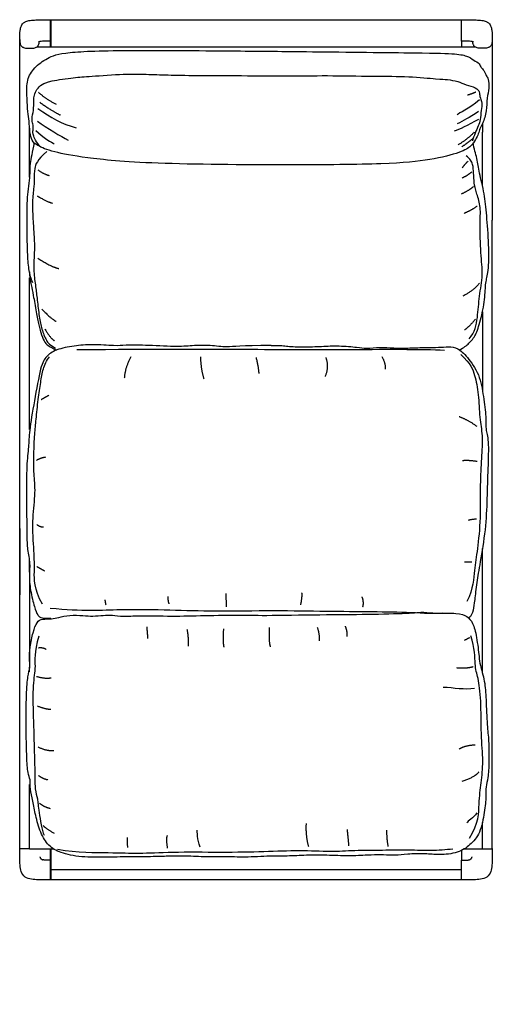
# Model space of a CAD drawing. Header units: millimetres. Extents: x -42 to 42, y -101 to 74.
import ezdxf

# ---------------------------------------------------------------- set-up
doc = ezdxf.new("R2010")
doc.units = ezdxf.units.MM
doc.header["$MEASUREMENT"] = 0
doc.layers.add('Make2D', color=7, linetype='Continuous', true_color=0x000000)

msp = doc.modelspace()

# ---------------------------------------------------------------- linework, layer by layer
at = {"layer": 'Make2D'}
msp.add_lwpolyline([(42, -72.97), (42, 38.78)], dxfattribs=at)
at = {"layer": 'Make2D', "lineweight": -3}
for points, degree, knots in [([(-42, 70.96), (-42, 71.17), (-42, 71.43), (-41.99, 71.76), (-41.99, 71.88), (-41.98, 72.02), (-41.97, 72.16), (-41.95, 72.36), (-41.93, 72.54), (-41.88, 72.76), (-41.85, 72.88), (-41.82, 73), (-41.76, 73.2), (-41.73, 73.29), (-41.69, 73.37), (-41.64, 73.48), (-41.58, 73.6), (-41.5, 73.7), (-41.4, 73.83), (-41.28, 73.95), (-41.12, 74.04), (-41.06, 74.07), (-40.99, 74.11), (-40.92, 74.14), (-40.69, 74.23), (-40.43, 74.29), (-40.16, 74.33), (-39.84, 74.38), (-39.47, 74.4), (-38.87, 74.43), (-38.58, 74.44), (-37.69, 74.45), (-37.09, 74.45), (-36.5, 74.45)], 3, [0, 0, 0, 0, 15.043945, 15.043945, 15.043945, 20.956964, 20.956964, 20.956964, 28.42358, 28.42358, 28.42358, 32.676346, 32.676346, 36.341622, 36.341622, 36.341622, 41.374896, 41.374896, 41.374896, 47.784529, 47.784529, 47.784529, 50.320972, 50.320972, 50.320972, 58.613319, 58.613319, 58.613319, 68.461958, 68.461958, 76.918016, 76.918016, 95.318987, 95.318987, 95.318987, 95.318987]), ([(-36.5, 74.31), (-36.5, 74.32), (-36.5, 74.33), (-36.5, 74.34), (-36.5, 74.34), (-36.5, 74.36), (-36.5, 74.36), (-36.49, 74.37), (-36.49, 74.39), (-36.48, 74.41), (-36.47, 74.42), (-36.46, 74.44), (-36.45, 74.45), (-36.44, 74.46), (-36.43, 74.46), (-36.41, 74.47), (-36.4, 74.47)], 3, [0, 0, 0, 0, 0.139739, 0.139739, 0.2997, 0.2997, 0.609336, 0.609336, 0.609336, 1.149892, 1.149892, 1.149892, 1.611072, 1.611072, 1.611072, 2.032379, 2.032379, 2.032379, 2.032379]), ([(-36.5, 70.65), (-36.5, 70.65), (-36.5, 70.67), (-36.5, 70.73), (-36.5, 70.77), (-36.5, 70.84), (-36.5, 70.89), (-36.5, 70.96), (-36.5, 71.04), (-36.5, 71.1), (-36.5, 71.19), (-36.5, 71.25), (-36.5, 71.39), (-36.5, 71.47), (-36.5, 71.61), (-36.5, 71.71), (-36.5, 71.87), (-36.5, 72.05), (-36.5, 72.18), (-36.5, 72.36), (-36.5, 72.48), (-36.5, 72.72), (-36.5, 72.84), (-36.5, 73.01), (-36.5, 73.12), (-36.5, 73.29), (-36.5, 73.45), (-36.5, 73.56), (-36.5, 73.72), (-36.5, 73.83), (-36.5, 74.03), (-36.5, 74.12), (-36.5, 74.25), (-36.5, 74.32), (-36.5, 74.4), (-36.5, 74.44), (-36.5, 74.45), (-36.5, 74.45)], 3, [18.402983, 18.402983, 18.402983, 18.402983, 22.08358, 22.08358, 25.764176, 25.764176, 27.604475, 29.444773, 31.285071, 33.12537, 33.12537, 36.805966, 36.805966, 40.486563, 40.486563, 42.326861, 44.167159, 46.007458, 47.847756, 47.847756, 51.528353, 51.528353, 55.208949, 55.208949, 57.049248, 58.889546, 60.729844, 62.570142, 62.570142, 66.250739, 66.250739, 69.931336, 69.931336, 71.771634, 73.611932, 75.452231, 76.918153, 76.918153, 76.918153, 76.918153]), ([(-36.4, 70.92), (-36.4, 70.96), (-36.4, 71.04), (-36.4, 71.16), (-36.4, 71.27), (-36.4, 71.39), (-36.4, 71.5), (-36.4, 71.62), (-36.4, 71.74), (-36.4, 71.86), (-36.4, 71.99), (-36.4, 72.12), (-36.4, 72.27), (-36.4, 72.4), (-36.4, 72.51), (-36.4, 72.6), (-36.4, 72.7), (-36.4, 72.8), (-36.4, 72.91), (-36.4, 73.02), (-36.4, 73.13), (-36.4, 73.22), (-36.4, 73.29), (-36.4, 73.36), (-36.4, 73.45), (-36.4, 73.55), (-36.4, 73.66), (-36.4, 73.76), (-36.4, 73.85), (-36.4, 73.93), (-36.4, 74), (-36.4, 74.09), (-36.4, 74.19), (-36.4, 74.28), (-36.4, 74.35), (-36.4, 74.41), (-36.4, 74.44), (-36.4, 74.46), (-36.4, 74.47)], 3, [-826.672529, -826.672529, -826.672529, -826.672529, -826.608654, -826.544583, -826.480513, -826.416443, -826.352372, -826.288302, -826.224232, -826.160161, -826.096091, -826.032021, -825.96795, -825.90388, -825.871845, -825.83981, -825.807775, -825.775739, -825.743704, -825.711669, -825.679634, -825.663616, -825.647599, -825.631581, -825.615563, -825.583528, -825.551493, -825.519458, -825.487423, -825.455388, -825.423352, -825.391317, -825.327247, -825.263177, -825.199106, -825.135036, -825.070965, -825.006895, -825.006895, -825.006895, -825.006895]), ([(36.4, 74.47), (36.41, 74.47), (36.43, 74.46), (36.44, 74.46), (36.45, 74.45), (36.46, 74.44), (36.47, 74.42), (36.48, 74.41), (36.49, 74.39), (36.49, 74.37), (36.5, 74.36), (36.5, 74.36), (36.5, 74.34), (36.5, 74.34), (36.5, 74.33), (36.5, 74.32), (36.5, 74.31)], 3, [0, 0, 0, 0, 0.421307, 0.421307, 0.421307, 0.882487, 0.882487, 0.882487, 1.423044, 1.423044, 1.423044, 1.731409, 1.731409, 1.890713, 1.890713, 2.030463, 2.030463, 2.030463, 2.030463]), ([(36.5, 74.45), (37.09, 74.45), (37.69, 74.45), (38.58, 74.44), (38.87, 74.43), (39.47, 74.4), (39.84, 74.38), (40.16, 74.33), (40.43, 74.29), (40.69, 74.23), (40.92, 74.14), (40.99, 74.11), (41.06, 74.07), (41.12, 74.04), (41.28, 73.95), (41.4, 73.83), (41.5, 73.7), (41.58, 73.6), (41.64, 73.48), (41.69, 73.37), (41.73, 73.29), (41.76, 73.2), (41.82, 73), (41.85, 72.88), (41.88, 72.76), (41.93, 72.54), (41.95, 72.36), (41.97, 72.16), (41.98, 72.02), (41.99, 71.88), (41.99, 71.76), (42, 71.43), (42, 71.17), (42, 70.96)], 3, [0, 0, 0, 0, 18.401098, 18.401098, 26.857097, 26.857097, 36.705668, 36.705668, 36.705668, 44.998014, 44.998014, 44.998014, 47.534458, 47.534458, 47.534458, 53.944091, 53.944091, 53.944091, 58.977364, 58.977364, 58.977364, 62.64264, 62.64264, 66.895406, 66.895406, 66.895406, 74.362023, 74.362023, 74.362023, 80.275041, 80.275041, 80.275041, 95.318987, 95.318987, 95.318987, 95.318987]), ([(36.5, 70.65), (36.5, 70.65), (36.5, 70.67), (36.5, 70.73), (36.5, 70.77), (36.5, 70.84), (36.5, 70.89), (36.5, 70.96), (36.5, 71.04), (36.5, 71.1), (36.5, 71.19), (36.5, 71.25), (36.5, 71.39), (36.5, 71.47), (36.5, 71.61), (36.5, 71.71), (36.5, 71.87), (36.5, 72.05), (36.5, 72.18), (36.5, 72.36), (36.5, 72.48), (36.5, 72.72), (36.5, 72.84), (36.5, 73.01), (36.5, 73.12), (36.5, 73.29), (36.5, 73.45), (36.5, 73.56), (36.5, 73.72), (36.5, 73.83), (36.5, 74.03), (36.5, 74.12), (36.5, 74.25), (36.5, 74.32), (36.5, 74.4), (36.5, 74.44), (36.5, 74.45), (36.5, 74.45)], 3, [18.402983, 18.402983, 18.402983, 18.402983, 22.08358, 22.08358, 25.764176, 25.764176, 27.604475, 29.444773, 31.285071, 33.12537, 33.12537, 36.805966, 36.805966, 40.486563, 40.486563, 42.326861, 44.167159, 46.007458, 47.847756, 47.847756, 51.528353, 51.528353, 55.208949, 55.208949, 57.049248, 58.889546, 60.729844, 62.570142, 62.570142, 66.250739, 66.250739, 69.931336, 69.931336, 71.771634, 73.611932, 75.452231, 76.918153, 76.918153, 76.918153, 76.918153]), ([(-42, -72.97), (-42, -64.98), (-42, -58.52), (-42, -51.84), (-42, -50.07), (-42, -48.3), (-42, -46.53), (-42, -45.65), (-42, -44.77), (-42, -43.88), (-42, -43.44), (-42, -43), (-42, -42.55), (-42, -42.11), (-42, -41.67), (-42, -41.23), (-42, -40.78), (-42, -40.34), (-42, -39.9), (-42, -39.46), (-42, -39.02), (-42, -38.57), (-42, -37.69), (-42, -36.81), (-42, -35.92), (-42, -34.16), (-42, -32.39), (-42, -30.64), (-42, -28.88), (-42, -27.13), (-42, -25.4), (-42, -24.96), (-42, -24.53), (-42, -24.1), (-42, -23.66), (-42, -23.23), (-42, -22.8), (-42, 10.81), (-42, -100.7), (-42, 71.25)], 3, [0.807867, 0.807867, 0.807867, 0.807867, 194.600213, 194.600213, 194.600213, 247.67344, 247.67344, 247.67344, 274.209535, 274.209535, 274.209535, 287.478894, 287.478894, 287.478894, 300.747167, 300.747167, 300.747167, 314.016084, 314.016084, 314.016084, 327.283332, 327.283332, 327.283332, 353.819728, 353.819728, 353.819728, 406.901003, 406.901003, 406.901003, 459.980554, 459.980554, 459.980554, 473.249253, 473.249253, 473.249253, 486.518231, 486.518231, 486.518231, 512.639898, 512.639898, 512.639898, 512.639898]), ([(-42, 70.96), (-42, 70.9), (-42, 70.79), (-41.99, 70.68), (-41.98, 70.52), (-41.97, 70.4), (-41.92, 70.19), (-41.89, 70.08), (-41.82, 69.93), (-41.76, 69.83), (-41.65, 69.7), (-41.5, 69.59), (-41.39, 69.54), (-41.22, 69.47), (-41.1, 69.44), (-40.86, 69.4), (-40.74, 69.39), (-40.56, 69.38), (-40.43, 69.38), (-40.25, 69.37), (-40.07, 69.38), (-39.94, 69.38), (-39.76, 69.39), (-39.64, 69.4), (-39.4, 69.44), (-39.28, 69.47), (-39.11, 69.54), (-39, 69.59), (-38.85, 69.7), (-38.74, 69.83), (-38.68, 69.93), (-38.61, 70.08), (-38.58, 70.19), (-38.54, 70.38), (-38.52, 70.47), (-38.52, 70.56)], 3, [-58.889546, -58.889546, -58.889546, -58.889546, -57.049248, -55.208949, -55.208949, -51.528353, -51.528353, -47.847756, -47.847756, -46.007458, -44.167159, -42.326861, -40.486563, -40.486563, -36.805966, -36.805966, -33.12537, -33.12537, -31.285071, -29.444773, -27.604475, -25.764176, -25.764176, -22.08358, -22.08358, -18.402983, -18.402983, -16.562685, -14.722386, -12.882088, -11.04179, -11.04179, -7.361193, -7.361193, -4.410567, -4.410567, -4.410567, -4.410567]), ([(-36.5, 70.64), (-36.84, 70.64), (-37.36, 70.64), (-37.85, 70.63), (-38.04, 70.62), (-38.27, 70.6), (-38.35, 70.59), (-38.51, 70.56), (-38.57, 70.55), (-38.61, 70.54), (-38.62, 70.53), (-38.62, 70.53), (-38.64, 70.52)], 3, [0, 0, 0, 0, 11.378399, 11.378399, 17.188624, 17.188624, 20.108456, 20.108456, 23.66737, 23.66737, 23.66737, 24.626959, 24.626959, 24.626959, 24.626959]), ([(-36.5, 69.61), (-36.5, 69.64), (-36.5, 69.67), (-36.5, 69.7), (-36.5, 69.76), (-36.5, 69.81), (-36.5, 69.86), (-36.5, 69.9), (-36.5, 69.95), (-36.5, 70), (-36.5, 70.05), (-36.5, 70.1), (-36.5, 70.15), (-36.5, 70.17), (-36.5, 70.2), (-36.5, 70.22), (-36.5, 70.25), (-36.5, 70.27), (-36.5, 70.3), (-36.5, 70.34), (-36.5, 70.39), (-36.5, 70.45), (-36.5, 70.5), (-36.5, 70.55), (-36.5, 70.61), (-36.5, 70.62), (-36.5, 70.63), (-36.5, 70.64)], 3, [242.620031, 242.620031, 242.620031, 242.620031, 246.078755, 246.078755, 246.078755, 251.93878, 251.93878, 251.93878, 257.777348, 257.777348, 257.777348, 263.610463, 263.610463, 263.610463, 266.526702, 266.526702, 266.526702, 269.441952, 269.441952, 269.441952, 275.273499, 275.273499, 275.273499, 281.131539, 281.131539, 281.131539, 282.407187, 282.407187, 282.407187, 282.407187]), ([(-36.4, 69.61), (-36.4, 69.62), (-36.4, 69.69), (-36.4, 69.8), (-36.4, 69.93), (-36.4, 70.04), (-36.4, 70.13), (-36.4, 70.22), (-36.4, 70.33), (-36.4, 70.52), (-36.4, 70.71), (-36.4, 70.87), (-36.4, 70.89), (-36.4, 70.91), (-36.4, 70.92)], 3, [-3.114793, -3.114793, -3.114793, -3.114793, -1.447339, 4.919135, 11.285608, 17.652082, 20.835319, 24.018556, 30.38503, 36.751504, 49.484451, 49.90769, 50.330928, 51.177405, 51.177405, 51.177405, 51.177405]), ([(36.5, 70.65), (36.5, 70.63), (36.5, 70.62), (36.5, 70.61), (36.5, 70.55), (36.5, 70.5), (36.5, 70.45), (36.5, 70.39), (36.5, 70.34), (36.5, 70.3), (36.5, 70.27), (36.5, 70.25), (36.5, 70.22), (36.5, 70.2), (36.5, 70.17), (36.5, 70.15), (36.5, 70.1), (36.5, 70.05), (36.5, 70), (36.5, 69.95), (36.5, 69.9), (36.5, 69.86), (36.5, 69.81), (36.5, 69.76), (36.5, 69.7), (36.5, 69.67), (36.5, 69.64), (36.5, 69.61)], 3, [12.252966, 12.252966, 12.252966, 12.252966, 13.550383, 13.550383, 13.550383, 19.408423, 19.408423, 19.408423, 25.23997, 25.23997, 25.23997, 28.15522, 28.15522, 28.15522, 31.071459, 31.071459, 31.071459, 36.904574, 36.904574, 36.904574, 42.743142, 42.743142, 42.743142, 48.603168, 48.603168, 48.603168, 52.061891, 52.061891, 52.061891, 52.061891]), ([(38.64, 70.52), (38.62, 70.53), (38.62, 70.53), (38.61, 70.54), (38.57, 70.55), (38.51, 70.56), (38.35, 70.59), (38.27, 70.6), (38.04, 70.62), (37.85, 70.63), (37.36, 70.64), (36.84, 70.64), (36.5, 70.64)], 3, [25.572115, 25.572115, 25.572115, 25.572115, 26.531704, 26.531704, 26.531704, 30.090618, 30.090618, 33.01045, 33.01045, 38.820675, 38.820675, 50.199074, 50.199074, 50.199074, 50.199074]), ([(42, 70.96), (42, 70.9), (42, 70.79), (41.99, 70.68), (41.98, 70.52), (41.97, 70.4), (41.92, 70.19), (41.89, 70.08), (41.82, 69.93), (41.76, 69.83), (41.65, 69.7), (41.5, 69.59), (41.39, 69.54), (41.22, 69.47), (41.1, 69.44), (40.86, 69.4), (40.74, 69.39), (40.56, 69.38), (40.43, 69.38), (40.25, 69.37), (40.07, 69.38), (39.94, 69.38), (39.76, 69.39), (39.64, 69.4), (39.4, 69.44), (39.28, 69.47), (39.11, 69.54), (39, 69.59), (38.85, 69.7), (38.74, 69.83), (38.68, 69.93), (38.61, 70.08), (38.58, 70.19), (38.54, 70.38), (38.52, 70.47), (38.52, 70.56)], 3, [-58.889546, -58.889546, -58.889546, -58.889546, -57.049248, -55.208949, -55.208949, -51.528353, -51.528353, -47.847756, -47.847756, -46.007458, -44.167159, -42.326861, -40.486563, -40.486563, -36.805966, -36.805966, -33.12537, -33.12537, -31.285071, -29.444773, -27.604475, -25.764176, -25.764176, -22.08358, -22.08358, -18.402983, -18.402983, -16.562685, -14.722386, -12.882088, -11.04179, -11.04179, -7.361193, -7.361193, -4.412461, -4.412461, -4.412461, -4.412461]), ([(42, 70.91), (42, 69.14), (42, 67.78), (42, 66.46), (42, 65.72), (42, 64.97), (42, 64.22), (42, 63.84), (42, 63.47), (42, 63.09), (42, 62.91), (42, 62.72), (42, 62.53), (42, 62.34), (42, 62.16), (42, 61.97), (42, 61.87), (42, 61.78), (42, 61.68), (42, 61.58), (42, 61.48), (42, 61.38), (42, 61.17), (42, 60.95), (42, 60.73), (42, 60.28), (42, 59.8), (42, 59.29), (42, 58.27), (42, 57.11), (42, 55.85), (42, 55.22), (42, 54.56), (42, 53.88), (42, 53.7), (42, 53.53), (42, 53.36), (42, 53.18), (42, 53.01), (42, 52.83), (42, 52.48), (42, 52.13), (42, 51.78), (42, 50.37), (42, 48.97), (42, 47.56), (42, 44.75), (42, 41.94), (42, 39.13), (42, 39.02), (42, 38.9), (42, 38.78)], 3, [0.843713, 0.843713, 0.843713, 0.843713, 97.301183, 97.301183, 97.301183, 150.375227, 150.375227, 150.375227, 176.910517, 176.910517, 176.910517, 190.180544, 190.180544, 190.180544, 203.447796, 203.447796, 203.447796, 210.083, 210.083, 210.083, 216.714289, 216.714289, 216.714289, 229.986454, 229.986454, 229.986454, 256.528955, 256.528955, 256.528955, 309.673791, 309.673791, 309.673791, 336.217906, 336.217906, 336.217906, 342.852597, 342.852597, 342.852597, 349.486283, 349.486283, 349.486283, 362.755005, 362.755005, 362.755005, 415.825873, 415.825873, 415.825873, 521.974581, 521.974581, 521.974581, 526.397159, 526.397159, 526.397159, 526.397159]), ([(-41.9, -73.07), (-41.91, -73.07), (-41.91, -73.07), (-41.92, -73.07), (-41.92, -73.07), (-41.93, -73.07), (-41.94, -73.06), (-41.94, -73.06), (-41.95, -73.06), (-41.95, -73.05), (-41.96, -73.05), (-41.97, -73.05), (-41.97, -73.04), (-41.98, -73.04), (-41.98, -73.03), (-41.98, -73.03), (-41.99, -73.02), (-41.99, -73.01), (-41.99, -73.01), (-42, -73), (-42, -73), (-42, -72.99), (-42, -72.98), (-42, -72.98), (-42, -72.97)], 2, [0.0063, 0.0063, 0.0063, 1, 1, 2, 2, 3, 3, 4, 4, 5, 5, 6, 6, 7, 7, 8, 8, 9, 9, 10, 10, 11, 11, 11.999999, 11.999999, 11.999999]), ([(-36.5, -78.57), (-37.26, -78.57), (-38.3, -78.57), (-39.41, -78.51), (-39.84, -78.47), (-40.6, -78.3), (-40.98, -78.15), (-41.27, -77.87), (-41.56, -77.58), (-41.71, -77.2), (-41.89, -76.44), (-41.93, -76.01), (-42, -74.88), (-42, -73.84), (-42, -73.07)], 3, [0, 0, 0, 0, 23.608511, 23.608511, 36.195486, 36.195486, 49.382991, 49.382991, 49.382991, 62.528489, 62.528489, 75.117487, 75.117487, 99.087396, 99.087396, 99.087396, 99.087396]), ([(-40.25, -73.07), (-40.31, -73.07), (-40.43, -73.07), (-40.56, -73.07), (-40.74, -73.07), (-40.86, -73.07), (-41.1, -73.07), (-41.22, -73.07), (-41.39, -73.07), (-41.5, -73.07), (-41.65, -73.07), (-41.76, -73.07), (-41.82, -73.07), (-41.89, -73.07), (-41.92, -73.07), (-41.97, -73.07), (-41.98, -73.07), (-42, -73.07)], 3, [-88.335769, -88.335769, -88.335769, -88.335769, -86.232467, -84.129166, -84.129166, -79.922562, -79.922562, -75.715959, -75.715959, -73.612657, -71.509356, -69.406054, -67.302752, -67.302752, -63.096149, -63.096149, -58.889546, -58.889546, -58.889546, -58.889546]), ([(-36.5, -75.07), (-36.5, -75.01), (-36.5, -74.95), (-36.5, -74.88), (-36.5, -74.76), (-36.5, -74.64), (-36.5, -74.52), (-36.5, -74.4), (-36.5, -74.28), (-36.5, -74.16), (-36.5, -74.1), (-36.5, -74.03), (-36.5, -73.97), (-36.5, -73.91), (-36.5, -73.85), (-36.5, -73.79), (-36.5, -73.67), (-36.5, -73.55), (-36.5, -73.43), (-36.5, -73.31), (-36.5, -73.19), (-36.5, -73.07)], 3, [44.957858, 44.957858, 44.957858, 44.957858, 46.878136, 46.878136, 46.878136, 50.582395, 50.582395, 50.582395, 54.330008, 54.330008, 54.330008, 56.211106, 56.211106, 56.211106, 58.091673, 58.091673, 58.091673, 61.835617, 61.835617, 61.835617, 65.460122, 65.460122, 65.460122, 65.460122]), ([(-36.4, -76.78), (-36.4, -76.45), (-36.4, -76.12), (-36.4, -75.62), (-36.4, -75.46), (-36.4, -75.11), (-36.4, -74.94), (-36.4, -74.59), (-36.4, -74.42), (-36.4, -74.06), (-36.4, -73.88), (-36.4, -73.53), (-36.4, -73.35), (-36.4, -73.14), (-36.4, -73.1), (-36.4, -73.07)], 3, [105.352097, 105.352097, 105.352097, 105.352097, 115.105227, 115.105227, 120.225312, 120.225312, 125.507431, 125.507431, 130.944466, 130.944466, 136.385774, 136.385774, 141.834005, 141.834005, 142.864888, 142.864888, 142.864888, 142.864888]), ([(42, -73.07), (42, -73.84), (42, -74.88), (41.93, -76.01), (41.89, -76.44), (41.71, -77.2), (41.56, -77.58), (41.27, -77.87), (40.98, -78.15), (40.6, -78.3), (39.84, -78.47), (39.41, -78.51), (38.3, -78.57), (37.26, -78.57), (36.5, -78.57)], 3, [0, 0, 0, 0, 23.969908, 23.969908, 36.558907, 36.558907, 49.704405, 49.704405, 49.704405, 62.89191, 62.89191, 75.478885, 75.478885, 99.087396, 99.087396, 99.087396, 99.087396]), ([(36.5, -73.35), (36.5, -73.38), (36.5, -73.4), (36.5, -73.43), (36.5, -73.55), (36.5, -73.67), (36.5, -73.79), (36.5, -73.85), (36.5, -73.91), (36.5, -73.97), (36.5, -74.03), (36.5, -74.1), (36.5, -74.16), (36.5, -74.28), (36.5, -74.4), (36.5, -74.52), (36.5, -74.64), (36.5, -74.76), (36.5, -74.88), (36.5, -74.95), (36.5, -75.01), (36.5, -75.07)], 3, [264.351112, 264.351112, 264.351112, 264.351112, 265.088513, 265.088513, 265.088513, 268.832458, 268.832458, 268.832458, 270.713024, 270.713024, 270.713024, 272.594123, 272.594123, 272.594123, 276.341736, 276.341736, 276.341736, 280.045995, 280.045995, 280.045995, 281.966272, 281.966272, 281.966272, 281.966272]), ([(40.25, -73.07), (40.31, -73.07), (40.43, -73.07), (40.56, -73.07), (40.74, -73.07), (40.86, -73.07), (41.1, -73.07), (41.22, -73.07), (41.39, -73.07), (41.5, -73.07), (41.65, -73.07), (41.76, -73.07), (41.82, -73.07), (41.89, -73.07), (41.92, -73.07), (41.97, -73.07), (41.98, -73.07), (42, -73.07)], 3, [-88.334319, -88.334319, -88.334319, -88.334319, -86.231121, -84.127923, -84.127923, -79.921526, -79.921526, -75.71513, -75.71513, -73.611932, -71.508734, -69.405536, -67.302338, -67.302338, -63.095942, -63.095942, -58.889546, -58.889546, -58.889546, -58.889546]), ([(42, -72.97), (42, -73), (41.99, -73.02), (41.96, -73.05), (41.95, -73.06), (41.93, -73.07), (41.93, -73.07), (41.92, -73.07), (41.92, -73.07), (41.9, -73.07)], 3, [0, 0, 0, 0, 0.898811, 0.898811, 1.359504, 1.359504, 1.505639, 1.505639, 1.645846, 1.645846, 1.645846, 1.645846]), ([(-38.43, -74.45), (-38.42, -74.45), (-38.42, -74.45), (-38.42, -74.46), (-38.42, -74.46), (-38.42, -74.47), (-38.42, -74.47), (-38.42, -74.48), (-38.41, -74.49), (-38.41, -74.49), (-38.41, -74.5), (-38.41, -74.5), (-38.41, -74.51), (-38.41, -74.51), (-38.4, -74.52), (-38.4, -74.52), (-38.4, -74.53), (-38.4, -74.53), (-38.4, -74.55), (-38.39, -74.55), (-38.39, -74.55), (-38.39, -74.56), (-38.39, -74.57), (-38.39, -74.57), (-38.38, -74.58), (-38.38, -74.58), (-38.38, -74.59), (-38.38, -74.6), (-38.37, -74.61), (-38.37, -74.61), (-38.37, -74.62), (-38.36, -74.63), (-38.36, -74.64), (-38.35, -74.65), (-38.35, -74.66), (-38.35, -74.66), (-38.34, -74.67), (-38.33, -74.69), (-38.32, -74.72), (-38.28, -74.76), (-38.26, -74.79), (-38.23, -74.81), (-38.21, -74.84), (-38.18, -74.86), (-38.14, -74.89), (-38.11, -74.91), (-38.09, -74.92), (-38.08, -74.92), (-38.08, -74.93), (-38.07, -74.93), (-38.06, -74.93), (-38.05, -74.94), (-38.04, -74.94), (-38.03, -74.94), (-38.03, -74.95), (-38.02, -74.95), (-38.01, -74.95), (-38.01, -74.96), (-38, -74.96), (-37.99, -74.96), (-37.99, -74.96), (-37.98, -74.97), (-37.98, -74.97), (-37.97, -74.97), (-37.96, -74.97), (-37.96, -74.97), (-37.95, -74.98), (-37.94, -74.98), (-37.94, -74.98), (-37.93, -74.98), (-37.93, -74.98), (-37.92, -74.98), (-37.92, -74.99), (-37.91, -74.99), (-37.91, -74.99), (-37.9, -74.99), (-37.9, -74.99), (-37.89, -74.99), (-37.88, -74.99), (-37.88, -75), (-37.88, -75), (-37.87, -75), (-37.87, -75)], 3, [0, 0, 0, 0, 1, 1, 1, 2, 2, 2, 3, 3, 3, 4, 4, 4, 5, 5, 5, 7, 7, 7, 8, 8, 8, 9, 9, 9, 10, 10, 10, 11, 11, 11, 13, 13, 13, 14, 14, 14, 14.8438, 14.8438, 15.861019, 15.861019, 15.861019, 16.879436, 16.879436, 17.693078, 17.693078, 17.693078, 19.693078, 19.693078, 19.693078, 20.693078, 20.693078, 20.693078, 21.693078, 21.693078, 21.693078, 22.693078, 22.693078, 22.693078, 23.693078, 23.693078, 23.693078, 25.693078, 25.693078, 25.693078, 26.693078, 26.693078, 26.693078, 27.693078, 27.693078, 27.693078, 28.693078, 28.693078, 28.693078, 29.693078, 29.693078, 29.693078, 30.693078, 30.693078, 30.693078, 31.693078, 31.693078, 31.693078, 31.693078]), ([(-36.5, -78.57), (-36.5, -78.55), (-36.5, -78.54), (-36.5, -78.49), (-36.5, -78.46), (-36.5, -78.39), (-36.5, -78.33), (-36.5, -78.22), (-36.5, -78.07), (-36.5, -77.96), (-36.5, -77.79), (-36.5, -77.67), (-36.5, -77.43), (-36.5, -77.31), (-36.5, -77.13), (-36.5, -77), (-36.5, -76.82), (-36.5, -76.64), (-36.5, -76.51), (-36.5, -76.33), (-36.5, -76.21), (-36.5, -75.97), (-36.5, -75.85), (-36.5, -75.68), (-36.5, -75.57), (-36.5, -75.43), (-36.5, -75.31), (-36.5, -75.25), (-36.5, -75.18), (-36.5, -75.15), (-36.5, -75.1), (-36.5, -75.09), (-36.5, -75.07)], 3, [58.889546, 58.889546, 58.889546, 58.889546, 63.095942, 63.095942, 67.302338, 67.302338, 69.405536, 71.508734, 73.611932, 75.71513, 75.71513, 79.921526, 79.921526, 84.127923, 84.127923, 86.231121, 88.334319, 90.437517, 92.540715, 92.540715, 96.747111, 96.747111, 100.953507, 100.953507, 103.056705, 105.159903, 107.263101, 109.366299, 109.366299, 113.572696, 113.572696, 117.779092, 117.779092, 117.779092, 117.779092]), ([(36.5, -78.57), (36.5, -78.55), (36.5, -78.54), (36.5, -78.49), (36.5, -78.46), (36.5, -78.39), (36.5, -78.33), (36.5, -78.22), (36.5, -78.07), (36.5, -77.96), (36.5, -77.79), (36.5, -77.67), (36.5, -77.43), (36.5, -77.31), (36.5, -77.13), (36.5, -77), (36.5, -76.82), (36.5, -76.64), (36.5, -76.51), (36.5, -76.33), (36.5, -76.21), (36.5, -75.97), (36.5, -75.85), (36.5, -75.68), (36.5, -75.57), (36.5, -75.43), (36.5, -75.31), (36.5, -75.25), (36.5, -75.18), (36.5, -75.15), (36.5, -75.1), (36.5, -75.09), (36.5, -75.07)], 3, [58.889546, 58.889546, 58.889546, 58.889546, 63.095942, 63.095942, 67.302338, 67.302338, 69.405536, 71.508734, 73.611932, 75.71513, 75.71513, 79.921526, 79.921526, 84.127923, 84.127923, 86.231121, 88.334319, 90.437517, 92.540715, 92.540715, 96.747111, 96.747111, 100.953507, 100.953507, 103.056705, 105.159903, 107.263101, 109.366299, 109.366299, 113.572696, 113.572696, 117.779092, 117.779092, 117.779092, 117.779092]), ([(37.87, -75), (37.87, -75), (37.88, -75), (37.88, -75), (37.88, -74.99), (37.89, -74.99), (37.9, -74.99), (37.9, -74.99), (37.91, -74.99), (37.91, -74.99), (37.92, -74.99), (37.92, -74.98), (37.93, -74.98), (37.93, -74.98), (37.94, -74.98), (37.94, -74.98), (37.95, -74.98), (37.96, -74.97), (37.96, -74.97), (37.97, -74.97), (37.98, -74.97), (37.98, -74.97), (37.99, -74.96), (37.99, -74.96), (38, -74.96), (38.01, -74.96), (38.01, -74.95), (38.02, -74.95), (38.03, -74.95), (38.03, -74.94), (38.04, -74.94), (38.05, -74.94), (38.06, -74.93), (38.07, -74.93), (38.08, -74.93), (38.08, -74.92), (38.09, -74.92), (38.11, -74.91), (38.14, -74.89), (38.18, -74.86), (38.21, -74.84), (38.23, -74.81), (38.26, -74.79), (38.28, -74.76), (38.32, -74.72), (38.33, -74.69), (38.34, -74.67), (38.35, -74.66), (38.35, -74.66), (38.36, -74.64), (38.36, -74.64), (38.36, -74.63), (38.37, -74.62), (38.37, -74.61), (38.37, -74.61), (38.38, -74.6), (38.38, -74.59), (38.38, -74.58), (38.38, -74.58), (38.39, -74.57), (38.39, -74.57), (38.39, -74.56), (38.39, -74.55), (38.39, -74.55), (38.4, -74.54), (38.4, -74.53), (38.4, -74.53), (38.4, -74.52), (38.4, -74.52), (38.41, -74.51), (38.41, -74.51), (38.41, -74.5), (38.41, -74.5), (38.41, -74.49), (38.41, -74.49), (38.42, -74.48), (38.42, -74.47), (38.42, -74.47), (38.42, -74.46), (38.42, -74.46), (38.42, -74.45), (38.42, -74.45), (38.43, -74.45)], 3, [0, 0, 0, 0, 1, 1, 1, 2, 2, 2, 3, 3, 3, 4, 4, 4, 5, 5, 5, 7, 7, 7, 8, 8, 8, 9, 9, 9, 10, 10, 10, 11, 11, 11, 13, 13, 13, 14, 14, 14, 14.813641, 14.813641, 15.832058, 15.832058, 15.832058, 16.849277, 16.849277, 17.693078, 17.693078, 17.693078, 19.693078, 19.693078, 19.693078, 20.693078, 20.693078, 20.693078, 21.693078, 21.693078, 21.693078, 22.693078, 22.693078, 22.693078, 23.693078, 23.693078, 23.693078, 25.693078, 25.693078, 25.693078, 26.693078, 26.693078, 26.693078, 27.693078, 27.693078, 27.693078, 28.693078, 28.693078, 28.693078, 29.693078, 29.693078, 29.693078, 30.693078, 30.693078, 30.693078, 31.693078, 31.693078, 31.693078, 31.693078]), ([(-36.4, -78.57), (-36.4, -78.56), (-36.4, -78.56), (-36.4, -78.55), (-36.4, -78.55), (-36.4, -78.53), (-36.4, -78.52), (-36.4, -78.5), (-36.4, -78.48), (-36.4, -78.44), (-36.4, -78.42), (-36.4, -78.37), (-36.4, -78.34), (-36.4, -78.29), (-36.4, -78.28), (-36.4, -78.24), (-36.4, -78.22), (-36.4, -78.17), (-36.4, -78.13), (-36.4, -78.03), (-36.4, -77.98), (-36.4, -77.88), (-36.4, -77.82), (-36.4, -77.75), (-36.4, -77.74), (-36.4, -77.72), (-36.4, -77.71), (-36.4, -77.69), (-36.4, -77.67), (-36.4, -77.62), (-36.4, -77.58), (-36.4, -77.49), (-36.4, -77.44), (-36.4, -77.33), (-36.4, -77.27), (-36.4, -77.14), (-36.4, -77.08), (-36.4, -76.93), (-36.4, -76.86), (-36.4, -76.78)], 3, [78.067123, 78.067123, 78.067123, 78.067123, 79.989388, 79.989388, 81.684104, 81.684104, 83.193336, 83.193336, 85.332495, 85.332495, 87.193345, 87.193345, 88.876388, 88.876388, 89.681351, 89.681351, 90.476681, 90.476681, 92.077119, 92.077119, 93.763654, 93.763654, 95.64269, 95.64269, 95.895663, 95.895663, 96.153327, 96.153327, 96.683718, 96.683718, 97.812743, 97.812743, 99.354461, 99.354461, 101.091235, 101.091235, 103.070799, 103.070799, 105.352097, 105.352097, 105.352097, 105.352097]), ([(-36.4, -78.57), (-36.41, -78.57), (-36.43, -78.57), (-36.44, -78.56), (-36.45, -78.55), (-36.46, -78.54), (-36.47, -78.53), (-36.48, -78.52), (-36.49, -78.5), (-36.49, -78.48), (-36.5, -78.47), (-36.5, -78.46), (-36.5, -78.45), (-36.5, -78.42), (-36.5, -78.42)], 3, [0, 0, 0, 0, 0.420413, 0.420413, 0.420413, 0.879368, 0.879368, 0.879368, 1.417463, 1.417463, 1.417463, 2.013229, 2.013229, 2.022573, 2.022573, 2.022573, 2.022573]), ([(36.5, -78.42), (36.5, -78.43), (36.5, -78.44), (36.5, -78.46), (36.5, -78.47), (36.49, -78.48), (36.49, -78.5), (36.48, -78.52), (36.47, -78.53), (36.46, -78.54), (36.45, -78.55), (36.44, -78.56), (36.43, -78.57), (36.41, -78.57), (36.4, -78.57)], 3, [0, 0, 0, 0, 0.264924, 0.264924, 0.604757, 0.604757, 0.604757, 1.142852, 1.142852, 1.142852, 1.601808, 1.601808, 1.601808, 2.02222, 2.02222, 2.02222, 2.02222])]:
    msp.add_open_spline(points, degree=degree, knots=knots, dxfattribs=at)
for points, degree in [([(-36.4, 74.47), (-12.13, 74.46), (12.13, 74.46), (36.4, 74.47)], 3), ([(-38.64, 70.52), (-38.64, 70.52), (-38.64, 70.52), (-38.63, 70.53)], 3), ([(-36.5, 70.65), (-36.5, 70.64), (-36.5, 70.64), (-36.5, 70.64)], 3), ([(-36.4, 70.92), (-36.4, 70.92), (-36.4, 70.92), (-36.4, 70.92)], 3), ([(36.5, 70.65), (36.5, 70.64), (36.5, 70.64), (36.5, 70.64)], 3), ([(-38.98, 69.61), (0, 69.61), (38.98, 69.61)], 2), ([(-40.25, 46.47), (-40.25, 50.47), (-40.25, 54.48)], 2), ([(40.25, 44.94), (40.25, 49.71), (40.25, 54.48)], 2), ([(-40.25, 1.55), (-40.25, 3.75), (-40.25, 5.95)], 2), ([(40.25, -23.84), (40.25, -21.73), (40.25, -19.62)], 2), ([(-40.25, -23.84), (-40.25, -22.69), (-40.25, -21.55)], 2), ([(-40.25, -41.57), (-40.25, -41.16), (-40.25, -40.74)], 2), ([(40.25, -41.77), (40.25, -41.26), (40.25, -40.74)], 2), ([(-40.25, -72.97), (-40.25, -67.28), (-40.25, -61.6)], 2), ([(40.25, -72.97), (40.25, -70.67), (40.25, -68.37)], 2), ([(-40.25, -73.07), (-38.12, -73.07), (-35.99, -73.07)], 2), ([(37.02, -73.07), (38.63, -73.07), (40.25, -73.07)], 2), ([(-38.35, -74.66), (-38.35, -74.65), (-38.35, -74.65), (-38.35, -74.65), (-38.35, -74.65), (-38.35, -74.65)], 5), ([(-36.5, -75.07), (-36.82, -75.07), (-37.14, -75.07), (-37.43, -75.07), (-37.67, -75.05), (-37.87, -75)], 5), ([(36.5, -75.07), (36.82, -75.07), (37.14, -75.07), (37.43, -75.07), (37.67, -75.05), (37.87, -75)], 5), ([(36.4, -76.78), (12.13, -76.78), (-12.13, -76.78), (-36.4, -76.78)], 3), ([(36.4, -78.57), (12.13, -78.57), (-12.13, -78.57), (-36.4, -78.57)], 3), ([(36.4, -78.27), (36.4, -78.27), (36.4, -78.27), (36.4, -78.27)], 3)]:
    msp.add_open_spline(points, degree=degree, dxfattribs=at)
at = {"layer": 'Make2D'}
for points, degree in [([(-4.58, 68.91), (-9.76, 68.96), (-25.99, 69.09), (-34.88, 68.64), (-37.43, 67.53), (-39.73, 65.68), (-40.84, 63.54), (-40.68, 60.44), (-40.6, 57.94), (-40.29, 56.5), (-40.25, 54.4), (-39.81, 52.89), (-39.13, 52.15), (-36.2, 50.9), (-30.8, 49.94), (-20.08, 48.77), (6.88, 48.57), (23.77, 48.75), (31.23, 49.45), (36.69, 50.92), (38.29, 51.96), (39.02, 53.15), (39.59, 54.21), (39.69, 55.1), (40.31, 55.84), (41.02, 58.23), (41, 60.61), (41.5, 62.24), (41.29, 64.09), (40.95, 64.41), (40.54, 65.53), (39.96, 65.9), (39.8, 66.63), (38.72, 67.26), (37.55, 68.06), (35.46, 68.45), (29.3, 68.57), (5.08, 68.83), (0.6, 68.87), (-4.58, 68.91)], 3), ([(-38.53, 52.11), (-39.28, 53.01), (-39.76, 54.33), (-39.55, 54.96), (-39.63, 55.93), (-39.92, 56.79), (-39.51, 58.28), (-39.52, 60.1), (-39.43, 61), (-39.03, 62.12), (-38.07, 62.97), (-36.84, 63.56), (-32.03, 64.22), (-29.92, 64.36), (-23.03, 64.85), (-19.57, 64.76), (-15.72, 64.63), (-11.08, 64.53), (-2.56, 64.53), (5.98, 64.4), (12.24, 64.57), (21.15, 64.37), (27.27, 64.43), (32.6, 63.86), (33.92, 63.87), (36, 63.5), (37.2, 62.88), (39.19, 62.41), (39.78, 61.6), (39.7, 60.86), (40.3, 59.64), (39.97, 58.38), (39.91, 56.56), (39.57, 55.62), (38.94, 54.29), (38.58, 53.29), (38.48, 52.93)], 3), ([(-38.67, 61.56), (-37.36, 60.35), (-35.52, 59.43)], 2), ([(39.05, 61.58), (38.24, 61.19), (37.58, 61.04)], 2), ([(-38.45, 59.78), (-36.4, 58.3), (-34.73, 57.47)], 2), ([(39.75, 60.2), (37.8, 58.54), (36.03, 57.89), (35.75, 57.54)], 3), ([(-38.78, 58.65), (-36.44, 57.05), (-34.54, 55.94), (-31.94, 55.24)], 3), ([(39.55, 58.13), (37.85, 56.99), (36.86, 56.47), (35.77, 55.94)], 3), ([(-38.84, 56.4), (-37.14, 55.15), (-34.69, 53.71), (-33.36, 53.03)], 3), ([(39.57, 56.69), (37.58, 55.7), (36.16, 54.89), (35.2, 54.61)], 3), ([(-39.13, 54.73), (-37.99, 53.6), (-36.18, 52.5), (-35.85, 52.4)], 3), ([(38.77, 54.44), (37.58, 53.17), (35.91, 52.2)], 2), ([(38.55, 53.29), (37.61, 52.55), (36.59, 51.84)], 2), ([(-37.17, 51.04), (-38.92, 49.49), (-39.49, 47.91), (-39.36, 46.09), (-39.52, 44.47), (-39.81, 41.89), (-39.58, 37.92), (-39.43, 35.51), (-39.35, 33.8), (-39.45, 32.38), (-39.55, 29.67), (-39.16, 26.84), (-38.9, 24.78), (-38.54, 21.49), (-38.14, 19.43), (-37.27, 17.28), (-36.68, 16.6), (-35.62, 16.04)], 3), ([(37.7, 49.31), (36.99, 48.6), (36.65, 48.11)], 2), ([(37.88, 17.71), (38.93, 18.87), (39.44, 21.48), (39.64, 25.31), (40.43, 29.07), (39.91, 32.63), (39.8, 38.62), (39.99, 41.46), (39.1, 43.8), (38.75, 45.42), (38.68, 47.17), (38.6, 48.77), (38.11, 49.68), (37.33, 50.27)], 3), ([(-38.77, 47.74), (-37.48, 46.88), (-36.77, 46.77)], 2), ([(38.35, 47.38), (37.64, 46.76), (36.63, 46.28)], 2), ([(38.69, 44.8), (37.87, 44.07), (36.47, 43.42)], 2), ([(-38.91, 43.15), (-37.1, 42.05), (-36.18, 41.83)], 2), ([(39.29, 41.26), (38.09, 40.46), (37.01, 40)], 2), ([(-38.8, 32.06), (-36.42, 30.47), (-35.02, 30.2)], 2), ([(39.72, 27.6), (38.72, 26.28), (36.74, 25.27)], 2), ([(-38.07, 22.97), (-36.34, 21.19), (-35.53, 20.81)], 2), ([(38.99, 21.18), (38.05, 19.99), (37.07, 19.27)], 2), ([(-37.53, 19.46), (-36.58, 17.81), (-35.8, 17.33)], 2), ([(2.71, 16.52), (-2.77, 16.46), (-5.28, 16.11), (-8, 16.57), (-11.46, 16.49), (-14.08, 16.22), (-20.07, 16.6), (-23.41, 16.57), (-24.87, 16.38), (-29.22, 16.76), (-32.27, 16.44), (-35.69, 15.84), (-37.37, 14.52), (-38.23, 13.14), (-39.42, 6.5), (-40.39, 0.92), (-40.36, -1.38), (-40.82, -4.72), (-40.8, -10.25), (-40.74, -17.49), (-40.69, -19.73), (-40.09, -22.4), (-40.36, -24.15), (-40.17, -27.01), (-39.34, -30.25), (-38.85, -31.49), (-38.34, -32.06), (-36.45, -32.03)], 3), ([(-31.87, 15.77), (-17.18, 15.9), (-4.78, 15.84), (15.14, 15.77), (29.67, 15.87), (33.5, 15.7)], 3), ([(2.71, 16.52), (4.47, 16.55), (5.41, 16.33), (8.45, 16.22), (11.66, 16.35), (14.74, 16.5), (18.24, 16.18), (19.46, 15.93), (22.11, 16.26), (24.4, 16.02), (27.38, 16.04), (30.24, 16.18), (32.51, 16.15), (34.2, 16.31), (35.88, 16.13), (37.43, 14.64), (39.82, 11.41), (40.43, 7.39), (40.95, 3.56), (40.76, 1.57), (41.41, -0.09), (41.21, -5.36), (41.06, -10.74), (40.86, -16.14), (39.77, -22.43), (39.23, -25.64), (38.84, -29.03), (38.66, -30.52), (38.24, -31.7), (37.83, -31.96)], 3), ([(-37.95, -29.54), (-39.51, -26.74), (-39.33, -23.47), (-39.45, -20.31), (-39.58, -18.52), (-39.76, -14.31), (-39.12, -9.41), (-39.51, -6.4), (-39.51, -2.87), (-39.35, 0.92), (-39.1, 3.15), (-38.73, 7.04), (-38.25, 10), (-37.9, 12.36), (-37.24, 13.83), (-36.71, 14.5)], 3), ([(-22.24, 14.51), (-23.26, 12.62), (-23.41, 10.72)], 2), ([(-9.86, 14.51), (-9.86, 12.47), (-9.28, 10.58)], 2), ([(0.01, 14.38), (0.48, 12.38), (0.48, 11.55)], 2), ([(12.4, 14.38), (12.99, 12.73), (12.28, 10.96)], 2), ([(22.38, 14.55), (23.09, 13.13), (22.97, 12.31)], 2), ([(36.42, 14.92), (38.19, 13.26), (38.94, 11.24), (39.59, 7.91), (39.71, 3.49), (40.32, 0.63), (40.09, -3.56), (39.8, -8.04), (39.96, -14.17), (39.36, -20.07), (38.76, -23.18), (38.62, -26.69), (37.5, -29.04)], 3), ([(-38.16, 6.89), (-37.4, 7.37), (-36.82, 7.66)], 2), ([(39.32, 2.07), (37.72, 3.24), (36.12, 3.82)], 2), ([(-39.02, -3.9), (-38.16, -3.43), (-37.4, -3.33)], 2), ([(39.29, -4.13), (37.63, -3.89), (36.69, -4.01)], 2), ([(-38.93, -15.37), (-38.26, -15.85), (-37.78, -15.75)], 2), ([(39.17, -14.39), (37.75, -14.51), (37.75, -14.63)], 2), ([(38.34, -22.06), (37.69, -22.06), (37.04, -22.06)], 2), ([(-38.93, -22.82), (-38.26, -23.21), (-37.59, -23.59)], 2), ([(-5.22, -30), (-5.3, -28.53), (-5.3, -27.6)], 2), ([(7.94, -29.61), (8.25, -28.37), (8.17, -27.52)], 2), ([(-26.66, -29.61), (-26.74, -29.18), (-26.82, -28.76)], 2), ([(-15.44, -29.45), (-15.67, -28.76), (-15.59, -28.14)], 2), ([(19, -30), (19.24, -29.15), (18.85, -28.22)], 2), ([(-3.06, -31.46), (-4.7, -31.45), (-9.27, -31.54), (-14.97, -31.68), (-21, -31.51), (-23.7, -31.77), (-25.57, -31.38), (-27.07, -31.5), (-29.08, -31.68), (-30.61, -31.56), (-33.18, -31.41), (-35.23, -31.91), (-36.22, -32.18), (-38.03, -32.09), (-38.95, -32.6), (-39.64, -34.44), (-40.22, -37.24), (-40.35, -39.42), (-40.08, -40.39), (-40.47, -41.79), (-40.77, -44.16), (-40.9, -49.71), (-40.77, -57.02), (-40.58, -59.73), (-40.06, -60.67), (-40.22, -62.31), (-39.64, -64.53), (-39.25, -66.99), (-38.35, -70.23), (-36.93, -72.57), (-34.89, -73.77), (-31.16, -74.58), (-26.38, -74.55), (-21.86, -74.42), (-17.43, -74.46), (-15.72, -74.32), (-11.41, -74.34), (-8.05, -74.55), (-5.6, -74.41), (-2.13, -74.58), (2.65, -74.3), (6.54, -74.35), (9.69, -74.09), (13.55, -74.23), (17.45, -74.32), (20.64, -74.11), (22.66, -74.09), (24.83, -74.25), (26.71, -73.95), (30.2, -73.86), (32.43, -74.18), (36.02, -73.82), (38.08, -72.39), (39.88, -70.4), (40.68, -66.37), (40.91, -63.53), (40.79, -62.01), (41.3, -60.56), (41.41, -57.69), (41.41, -53.6), (41.07, -51.41), (40.88, -46.16), (40.73, -43.33), (39.71, -39.93), (39.73, -39.38), (39.23, -35.17), (38.57, -32.72), (37.53, -31.63), (36.01, -31.04), (31.7, -31.2), (30, -30.85), (27.44, -31.13), (19.98, -31.33), (11.85, -31.36), (0.54, -31.56), (-1.43, -31.46), (-3.06, -31.46)], 3), ([(-36.57, -30.2), (-30.84, -30.77), (-23.88, -30.33), (-15.05, -30.53), (-7.69, -30.77), (3.51, -30.6), (12.54, -30.77), (20.84, -30.83), (27.63, -30.93), (31.86, -31.23), (33.1, -31.07)], 3), ([(-19.43, -33.55), (-19.34, -34.6), (-19.26, -35.65)], 2), ([(-12.27, -34), (-11.98, -35.56), (-12.06, -36.96)], 2), ([(-5.77, -33.92), (-5.98, -35.52), (-5.73, -37.17)], 2), ([(2.37, -33.67), (2.21, -36.02), (2.54, -37.13)], 2), ([(10.89, -33.59), (11.34, -35.07), (11.22, -36.06)], 2), ([(15.83, -33.43), (16.24, -34.25), (16.15, -35.28)], 2), ([(-38.59, -35.19), (-39.51, -38.19), (-39.05, -40.72), (-39.75, -43.53), (-39.59, -49.39), (-39.4, -56.4), (-39.3, -59.97), (-39.32, -62.58), (-38.78, -64.07), (-38.7, -66.01), (-38.05, -69.74), (-37.68, -70.6)], 3), ([(37.96, -35.49), (37.51, -35.73), (37.06, -35.96)], 2), ([(37.97, -71.14), (39.62, -68.57), (39.57, -64.66), (40.02, -61.37), (40.46, -57.54), (39.97, -52.84), (40.05, -46.39), (39.48, -42.37), (38.81, -40.61), (38.94, -37.35), (38.19, -35.14)], 3), ([(-38.66, -37.26), (-37.76, -37.18), (-37.31, -37.55)], 2), ([(38.62, -40.66), (37.43, -41.03), (35.7, -40.87)], 2), ([(-39.03, -42.36), (-37.39, -42.81), (-36.4, -42.61)], 2), ([(38.87, -44.49), (37.06, -44.81), (35.21, -44.4), (33.27, -44.32)], 3), ([(-38.87, -47.62), (-37.43, -48.2), (-36.48, -48.2)], 2), ([(-38.75, -54.9), (-37.18, -55.69), (-35.91, -55.52)], 2), ([(38.95, -54.6), (37.18, -54.65), (36.11, -55.3)], 2), ([(39.61, -59.38), (38.83, -60.36), (36.56, -61.06)], 2), ([(-38.66, -60.01), (-37.84, -60.58), (-36.98, -60.75)], 2), ([(-38.46, -64.94), (-37.76, -65.52), (-36.61, -65.85)], 2), ([(39.24, -66.62), (38.62, -67.6), (37.67, -68.1), (37.47, -68.39)], 3), ([(-37.84, -68.89), (-37.35, -69.47), (-35.87, -70.25)], 2), ([(-9.92, -72.75), (-10.45, -71.39), (-10.45, -69.87), (-10.45, -69.74)], 3), ([(9.37, -72.7), (8.84, -70.73), (8.96, -68.55)], 2), ([(16.53, -72.5), (16.37, -70.77), (16.24, -69.58)], 2), ([(23.52, -72.62), (23.24, -71.22), (23.28, -69.7)], 2), ([(-22.79, -72.79), (-22.88, -71.72), (-22.83, -71.02)], 2), ([(-15.72, -72.91), (-15.97, -71.35), (-15.76, -70.69)], 2), ([(-35.27, -73.11), (-31.63, -73.73), (-25.5, -73.65), (-20.92, -73.92), (-15.36, -73.54), (-6.05, -73.65), (1.67, -73.54), (7.75, -73.24), (13.49, -73.57), (17.33, -73.27), (22.54, -73.27), (27.39, -73.16), (30.98, -73.41), (33.79, -73.14), (34.98, -73.03)], 3)]:
    msp.add_open_spline(points, degree=degree, dxfattribs=at)
at = {"layer": 'Make2D', "lineweight": -3}
for points, weights in [([(-40.25, 54.48), (-40.25, 54.86), (-40.25, 55.24)], [1, 0.998057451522, 0.996377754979]), ([(40.25, 55.94), (40.25, 55.23), (40.25, 54.48)], [0.993417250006, 0.996207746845, 1]), ([(-40.25, 5.95), (-40.25, 18.11), (-40.25, 28.56)], [1, 0.916404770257, 0.984261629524]), ([(40.25, 22.48), (40.25, 15.67), (40.25, 8.49)], [0.957690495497, 0.943263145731, 0.983160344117]), ([(-40.25, -23.84), (-40.25, -32.2), (-40.25, -40.74)], [1, 0.994341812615, 1]), ([(40.25, -40.74), (40.25, -32.2), (40.25, -23.84)], [1, 0.994341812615, 1]), ([(-40.25, -72.97), (-40.25, -73.07), (-40.25, -73.07)], [1, 0.707106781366, 1]), ([(40.25, -73.07), (40.25, -73.07), (40.25, -72.97)], [1, 0.707106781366, 1])]:
    msp.add_rational_spline(points, weights, degree=2, dxfattribs=at)
at = {"layer": 'Make2D'}
for points, knots in [([(-39.44, 52.55), (-39.76, 50.97), (-40.3, 48.43), (-40.15, 47.3), (-40.38, 45.4), (-40.64, 43.31), (-40.75, 41.49), (-40.74, 36.37), (-40.67, 32.54), (-40.42, 29.62), (-40.06, 28.5), (-39.75, 27.72)], [1.399772, 1.399772, 1.399772, 1.399772, 28.16727, 56.334541, 84.501811, 112.669082, 140.836352, 169.003622, 197.170893, 225.338163, 253.505434, 253.505434, 253.505434, 253.505434]), ([(36.17, 15.73), (36.91, 16.1), (38.04, 17), (39.02, 18.2), (39.92, 20.81), (40.77, 24.85), (40.75, 27.87), (41.36, 29.27), (41.43, 34.38), (40.99, 39.92), (40.68, 43.41), (39.59, 47.48), (39.4, 49.52), (38.75, 51.56), (38.63, 52.55)], [3.963716, 3.963716, 3.963716, 3.963716, 32.981907, 65.963813, 98.94572, 131.927626, 164.909533, 197.891439, 230.873346, 263.855252, 296.837159, 329.819065, 362.800972, 392.101572, 392.101572, 392.101572, 392.101572]), ([(-40.24, 29.63), (-40.28, 28.85), (-39.93, 27.09), (-39.64, 25.73), (-39.01, 22.27), (-38.65, 20.15), (-38.14, 18.31), (-37.53, 16.95), (-36.82, 16.4), (-36.07, 15.95), (-35.63, 15.75), (-35.47, 15.7)], [0, 0, 0, 0, 17.886797, 35.773594, 53.660391, 71.547188, 89.433985, 107.320782, 125.207579, 143.094375, 151.500976, 151.500976, 151.500976, 151.500976])]:
    msp.add_open_spline(points, degree=3, knots=knots, dxfattribs=at)

doc.saveas('drawing.dxf')
